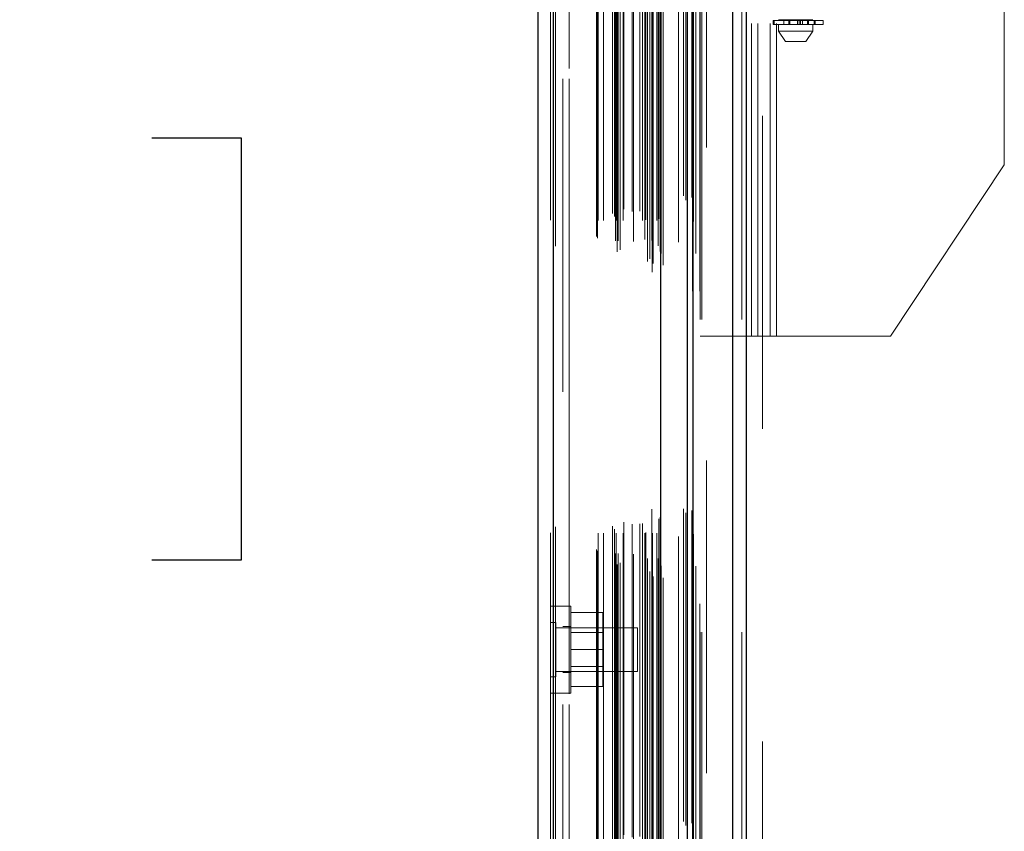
# Model space of a CAD drawing. Header units: inches. Extents: x 0.2 to 10.8, y 0.2 to 8.2.
# Tile 121 of 145: x 5.757 to 6.072, y 3.718 to 3.978. Entities that reach past the tile are written whole.
import ezdxf

# ---------------------------------------------------------------- set-up
doc = ezdxf.new("R2010")
doc.units = ezdxf.units.IN
doc.header["$MEASUREMENT"] = 0
doc.linetypes.add('HIDDEN', pattern=[0.075, 0.05, -0.025])
doc.layers.add('DIMENSIONS', color=140, linetype='Continuous')
doc.styles.add('SLDTEXTSTYLE0', font='TXT', dxfattribs={"width": 0.7})
doc.dimstyles.new('SLDDIMSTYLE0', dxfattribs={"dimtxt": 0.084961, "dimasz": 0.13, "dimexe": 0, "dimexo": 0.0625, "dimgap": 0.02124, "dimtad": 0, "dimtih": 1, "dimtoh": 1, "dimlfac": 18, "dimrnd": 1e-09, "dimzin": 12, "dimdsep": 46, "dimtxsty": 'SLDTEXTSTYLE0', "dimsah": 1, "dimcen": 0.09, "dimadec": 0, "dimazin": 3, "dimtfac": 1, "dimtofl": 0, "dimtmove": 0, "dimatfit": 3, "dimfxl": 0, "dimfrac": 2, "dimtolj": 1, "dimtzin": 12, "dimarcsym": 0})

# ---------------------------------------------------------------- blocks, each defined once
blk = doc.blocks.new('_D_18')
at = {"layer": 'DIMENSIONS'}
for p, q in [((5.94104, 4.90714), (5.5128, 4.90714)), ((5.6378, 4.90714), (5.6378, 4.09388)), ((5.47623, 3.93983), (5.4477, 3.93983)), ((5.4477, 3.93983), (5.4477, 3.8048)), ((5.79938, 3.93983), (5.82791, 3.93983)), ((5.82791, 3.93983), (5.82791, 3.8048)), ((5.4477, 3.8048), (5.47623, 3.8048)), ((5.82791, 3.8048), (5.79938, 3.8048)), ((5.6378, 3.21358), (5.6378, 3.78578)), ((5.94104, 3.21358), (5.5128, 3.21358))]:
    blk.add_line(p, q, dxfattribs=at)
for points in [[(5.6378, 4.90714), (5.6178, 4.77714), (5.6578, 4.77714)], [(5.6378, 3.21358), (5.6578, 3.34358), (5.6178, 3.34358)]]:
    blk.add_solid(points, dxfattribs=at)
at = {"layer": 'DIMENSIONS', "char_height": 0.083333, "attachment_point": 1, "style": 'SLDTEXTSTYLE0'}
for s, insert in [('30.48', (5.47623, 4.06627)), ('774.3', (5.47623, 3.91222))]:
    blk.add_mtext(s, dxfattribs=dict(at, insert=insert))
blk = doc.blocks.new('_D_19')
at = {"layer": 'DIMENSIONS'}
for p, q in [((5.92065, 4.98397), (5.13939, 4.98397)), ((5.26439, 4.98397), (5.26439, 4.56692)), ((5.10282, 4.43679), (5.07429, 4.43679)), ((5.07429, 4.43679), (5.07429, 4.30176)), ((5.42597, 4.43679), (5.4545, 4.43679)), ((5.4545, 4.43679), (5.4545, 4.30176)), ((5.07429, 4.30176), (5.10282, 4.30176)), ((5.4545, 4.30176), (5.42597, 4.30176)), ((5.26439, 3.1367), (5.26439, 4.1477)), ((5.92065, 3.1367), (5.13939, 3.1367))]:
    blk.add_line(p, q, dxfattribs=at)
for points in [[(5.26439, 4.98397), (5.24439, 4.85397), (5.28439, 4.85397)], [(5.26439, 3.1367), (5.28439, 3.2667), (5.24439, 3.2667)]]:
    blk.add_solid(points, dxfattribs=at)
at = {"layer": 'DIMENSIONS', "char_height": 0.083333, "attachment_point": 1, "style": 'SLDTEXTSTYLE0'}
for s, insert in [('33.25', (5.10282, 4.56323)), ('844.6', (5.10282, 4.40918)), ('OPENING', (5.00236, 4.25513))]:
    blk.add_mtext(s, dxfattribs=dict(at, insert=insert))

msp = doc.modelspace()

# ---------------------------------------------------------------- linework, layer by layer
at = {"color": 7, "linetype": 'Continuous', "lineweight": 25}
for p, q in [((5.9893644, 5.0456377), (5.9893644, 3.0817514)), ((5.9851217, 3.0817514), (5.9851217, 5.0448509)), ((5.9706471, 3.0817514), (5.9706471, 5.0386959)), ((5.9724044, 3.0817514), (5.9724044, 5.0388685)), ((5.9621117, 3.0991544), (5.9621117, 5.0215598)), ((5.9228063, 5.01354), (5.9228063, 3.1071742)), ((5.9277644, 3.1052107), (5.9277644, 5.0155034))]:
    msp.add_line(p, q, dxfattribs=at)
at = {"color": 7, "linetype": 'HIDDEN', "lineweight": 18}
for p, q in [((5.9893644, 5.0456377), (5.9893644, 3.0817514)), ((5.9893644, 3.0817514), (5.9893644, 5.0456377)), ((5.9893644, 3.0817514), (5.9893644, 5.0456377)), ((5.9851217, 3.0817514), (5.9851217, 5.0448509)), ((5.9879502, 3.0817514), (5.9879502, 5.0448509)), ((5.9879502, 3.0817514), (5.9879502, 5.0448509)), ((5.9724044, 3.0817514), (5.9724044, 5.0388685)), ((5.9746471, 3.0817514), (5.9746471, 5.0386959)), ((5.9752329, 3.0817514), (5.9752329, 5.0388685)), ((5.9752329, 3.0817514), (5.9752329, 5.0388685)), ((5.9722349, 3.0908408), (5.9722349, 5.0298734)), ((5.9592947, 3.0969317), (5.9592947, 5.0237825)), ((5.9592947, 3.0969317), (5.9592947, 5.0237825)), ((5.9578695, 3.1003108), (5.9578695, 5.0204034)), ((5.9592385, 5.0210532), (5.9592385, 3.099661)), ((5.9595782, 3.0996011), (5.9595782, 5.0211131)), ((5.9628063, 3.0991544), (5.9628063, 5.0215598)), ((5.9700648, 5.0199032), (5.9700648, 3.1008189)), ((5.9480865, 3.1033533), (5.9480865, 5.0173609)), ((5.9490409, 3.1039693), (5.9490409, 5.0167421)), ((5.9585311, 3.1011474), (5.9585311, 5.0195921)), ((5.961861, 3.103453), (5.961861, 5.0172611)), ((5.961861, 3.103453), (5.961861, 5.0172611)), ((5.962162, 3.1028106), (5.962162, 5.0179036)), ((5.9621799, 3.1029504), (5.9621799, 5.0177637)), ((5.9733066, 3.1028389), (5.9733066, 5.0178677)), ((5.9268063, 5.01354), (5.9268063, 3.1071742)), ((5.9277644, 5.0155034), (5.9277644, 3.1052107)), ((5.928459, 3.1052107), (5.928459, 5.0155034)), ((5.928459, 5.0155034), (5.928459, 3.1052107)), ((5.9472995, 5.0146721), (5.9472995, 3.1060391)), ((5.948476, 3.1068882), (5.948476, 5.013826)), ((5.956271, 5.016467), (5.956271, 3.1042526)), ((5.9578489, 3.1053422), (5.9578489, 5.015372)), ((5.9415096, 3.1082436), (5.9415096, 5.0124706)), ((5.9417981, 3.1077564), (5.9417981, 5.0129577)), ((5.9677737, 5.0123694), (5.9677737, 3.1083285)), ((5.9420651, 3.1133884), (5.9420651, 5.0073257)), ((5.9420651, 3.1133884), (5.9420651, 5.0073257)), ((5.9437535, 3.1133884), (5.9437535, 5.0073257)), ((5.9477768, 3.1133884), (5.9477768, 5.0073257)), ((5.9500734, 3.1133884), (5.9500734, 5.0073257)), ((5.9561872, 3.1133884), (5.9561872, 5.0073257)), ((5.9569693, 5.0073257), (5.9569693, 3.1133884)), ((5.9569693, 3.1133884), (5.9569693, 5.0073257)), ((5.9594693, 3.1133884), (5.9594693, 5.0073257)), ((5.9594693, 5.0073257), (5.9594693, 3.1133884)), ((5.9608517, 3.1133884), (5.9608517, 5.0073257)), ((5.9608517, 3.1133884), (5.9608517, 5.0073257)), ((5.9725258, 3.1131344), (5.9725258, 5.0075795)), ((5.9466257, 3.1156324), (5.9466257, 5.0050818)), ((5.9476354, 5.006883), (5.9476354, 3.1138315)), ((5.9529565, 3.1162519), (5.9529565, 5.0044623)), ((5.9529565, 3.1162519), (5.9529565, 5.0044623)), ((5.9533215, 5.0067239), (5.9533215, 3.1139883)), ((5.9553266, 3.1164159), (5.9553266, 5.0042973)), ((5.9572471, 3.1136662), (5.9572471, 5.007048)), ((5.9591915, 5.007048), (5.9591915, 3.1136662)), ((5.9612507, 5.0053293), (5.9612507, 3.1153849)), ((5.9614137, 3.113944), (5.9614137, 5.0067702)), ((5.9614137, 3.113944), (5.9614137, 5.0067702)), ((5.9502526, 3.1169911), (5.9502526, 5.0037279)), ((5.9614606, 3.1179972), (5.9614606, 5.002717)), ((5.9614606, 3.1179972), (5.9614606, 5.002717)), ((5.9618255, 3.1185126), (5.9618255, 5.0022016)), ((5.9618255, 3.1185126), (5.9618255, 5.0022016)), ((5.9692867, 3.1212395), (5.9692867, 4.9994746)), ((5.9720426, 3.1207204), (5.9720426, 4.9999707)), ((5.9766471, 3.1366959), (5.9766471, 4.9839737)), ((5.9766471, 3.1366959), (5.9766471, 4.9839737)), ((5.9766471, 3.1366959), (5.9766471, 4.9839737)), ((5.9766471, 3.1366959), (5.9766471, 4.9839737)), ((5.9308063, 4.9586626), (5.9308063, 3.1620515)), ((5.9328063, 3.1620515), (5.9328063, 4.9586626)), ((5.9328063, 3.1620515), (5.9328063, 4.9586626)), ((5.9328063, 4.9586626), (5.9328063, 3.1620515)), ((5.9328063, 4.9586626), (5.9328063, 3.1620515)), ((5.991036, 3.8764181), (5.991036, 4.244307)), ((5.991036, 3.8764181), (5.991036, 4.244307)), ((5.993036, 3.8764181), (5.993036, 4.244307)), ((5.997036, 3.8764181), (5.997036, 4.244307)), ((5.999036, 3.8764181), (5.999036, 4.244307)), ((5.999036, 3.8764181), (5.999036, 4.244307)), ((5.994536, 3.4468348), (5.994536, 4.011057)), ((6.0718693, 3.9312445), (6.0718693, 3.9860709)), ((5.997948, 3.9773936), (5.9980282, 3.9773936)), ((5.997948, 3.9773936), (5.997948, 3.9760813)), ((5.9980282, 3.9760813), (5.997948, 3.9760813)), ((5.9980282, 3.9760813), (5.9980282, 3.9773936)), ((5.9980282, 3.9773936), (5.9980282, 3.9760813)), ((5.9980282, 3.9773936), (6.0139209, 3.9773936)), ((6.0139209, 3.9760813), (5.9980282, 3.9760813)), ((5.9982906, 3.9773936), (5.9982906, 3.9760813)), ((5.9982906, 3.9760813), (5.9982906, 3.9773936)), ((6.0106401, 3.9776123), (5.9997039, 3.9776123)), ((5.9997039, 3.9760813), (5.9997039, 3.973894)), ((6.0013444, 3.9776123), (6.0013444, 3.9760813)), ((6.0030353, 3.9760813), (6.0030353, 3.9773936)), ((6.0030353, 3.9773936), (6.0030353, 3.9760813)), ((6.0033395, 3.9773936), (6.0033395, 3.9760813)), ((6.0033395, 3.9760813), (6.0033395, 3.9773936)), ((6.0057782, 3.9760813), (6.0057782, 3.9773936)), ((6.0057782, 3.9773936), (6.0057782, 3.9760813)), ((6.0062701, 3.9773936), (6.0062701, 3.9760813)), ((6.0062701, 3.9760813), (6.0062701, 3.9773936)), ((6.006753, 3.9760813), (6.006753, 3.9773936)), ((6.006753, 3.9773936), (6.006753, 3.9760813)), ((6.0073187, 3.9773936), (6.0073187, 3.9760813)), ((6.0073187, 3.9760813), (6.0073187, 3.9773936)), ((6.0089458, 3.9773936), (6.0089458, 3.9760813)), ((6.0089513, 3.9773936), (6.0089513, 3.9760813)), ((6.0089513, 3.9760813), (6.0089513, 3.9773936)), ((6.0089996, 3.9760813), (6.0089996, 3.9776123)), ((6.0089996, 3.9760813), (6.0089996, 3.9773936)), ((6.00927, 3.9760813), (6.00927, 3.9773936)), ((6.00927, 3.9773936), (6.00927, 3.9760813)), ((6.0106401, 3.973894), (6.0106401, 3.9760813)), ((6.0110724, 3.9773936), (6.0110724, 3.9760813)), ((6.0110724, 3.9760813), (6.0110724, 3.9773936)), ((6.0113726, 3.9760813), (6.0113726, 3.9773936)), ((6.0113726, 3.9773936), (6.0113726, 3.9760813)), ((6.0113967, 3.9760813), (6.0113967, 3.9773936)), ((6.0139209, 3.9760813), (6.0139209, 3.9773936)), ((5.9997039, 3.973894), (6.0106401, 3.973894)), ((5.9997039, 3.973894), (6.0018912, 3.9706132)), ((6.0084528, 3.9706132), (6.0106401, 3.973894)), ((6.0018912, 3.9706132), (6.0084528, 3.9706132)), ((6.0718693, 3.9312445), (6.0354526, 3.8764181)), ((5.991036, 3.8764181), (5.9746471, 3.8764181)), ((5.993036, 3.8764181), (5.991036, 3.8764181)), ((5.999036, 3.8764181), (5.993036, 3.8764181)), ((6.0354526, 3.8764181), (5.999036, 3.8764181)), ((5.9308063, 3.7900701), (5.9268063, 3.7900701)), ((5.9308063, 3.7900515), (5.9268063, 3.7900515)), ((5.9333063, 3.7900701), (5.9308063, 3.7900701)), ((5.9333063, 3.7761812), (5.9333063, 3.7900701)), ((5.9333063, 3.7880145), (5.9435841, 3.7880145)), ((5.9435841, 3.7761812), (5.9435841, 3.7880145)), ((5.9285424, 3.7848617), (5.9268063, 3.7848617)), ((5.9285424, 3.7761812), (5.9285424, 3.7848617)), ((5.9545841, 3.7831256), (5.9285424, 3.7831256)), ((5.9333063, 3.7835423), (5.9308063, 3.7835423)), ((5.9545841, 3.7761812), (5.9545841, 3.7831256)), ((5.9435841, 3.7816229), (5.9333063, 3.7816229)), ((5.9285424, 3.7675006), (5.9285424, 3.7761812)), ((5.9333063, 3.7622923), (5.9333063, 3.7761812)), ((5.9333063, 3.7761812), (5.9435841, 3.7761812)), ((5.9435841, 3.7643479), (5.9435841, 3.7761812)), ((5.9545841, 3.7692367), (5.9545841, 3.7761812)), ((5.9333063, 3.7707395), (5.9435841, 3.7707395)), ((5.9268063, 3.7675006), (5.9285424, 3.7675006)), ((5.9285424, 3.7692367), (5.9545841, 3.7692367)), ((5.9308063, 3.7688201), (5.9333063, 3.7688201)), ((5.9333063, 3.7643479), (5.9435841, 3.7643479)), ((5.9268063, 3.7622923), (5.9308063, 3.7622923)), ((5.9268063, 3.7622737), (5.9308063, 3.7622737)), ((5.9308063, 3.7622923), (5.9333063, 3.7622923))]:
    msp.add_line(p, q, dxfattribs=at)
at = {"color": 7, "linetype": 'HIDDEN', "lineweight": 18, "flags": 128}
for points in [[(5.9745731, 3.0908029), (5.9745734, 4.0526806), (5.9745731, 5.0299115)], [(5.9745731, 3.0908006), (5.9745733, 4.0407476), (5.9745731, 5.0299107)], [(5.9733066, 3.1028313), (5.9733066, 4.0804933), (5.9733066, 5.0178842)], [(5.9725258, 3.1131458), (5.9725263, 4.0211341), (5.9725258, 5.0075801)], [(5.9677818, 5.0064448), (5.9677817, 4.0799645), (5.9677818, 3.1142706)], [(5.9677818, 5.0064426), (5.9677817, 4.0680214), (5.9677818, 3.1142707)]]:
    msp.add_lwpolyline(points, dxfattribs=at)

# ---------------------------------------------------------------- dimensions: what is measured, and where the dimension line sits
at = {"layer": 'DIMENSIONS'}
dim = msp.add_linear_dim(base=(5.2643922, 3.1366959), p1=(5.9706471, 4.9839737), p2=(5.9706471, 3.1366959), angle=90, text='<>\\POPENING', dimstyle='SLDDIMSTYLE0', dxfattribs=at)
dim.commit()
dim.dimension.update_dxf_attribs({"geometry": '_D_19', "text_midpoint": (5.2643922, 4.3573113), "dimtype": 160})
dim = msp.add_linear_dim(base=(5.6378012, 3.2135848), p1=(5.991036, 4.9071403), p2=(5.991036, 3.2135848), angle=90, dimstyle='SLDDIMSTYLE0', dxfattribs=at)
dim.commit()
dim.dimension.update_dxf_attribs({"geometry": '_D_18', "text_midpoint": (5.6378012, 3.939828), "dimtype": 160})

doc.saveas('drawing.dxf')
